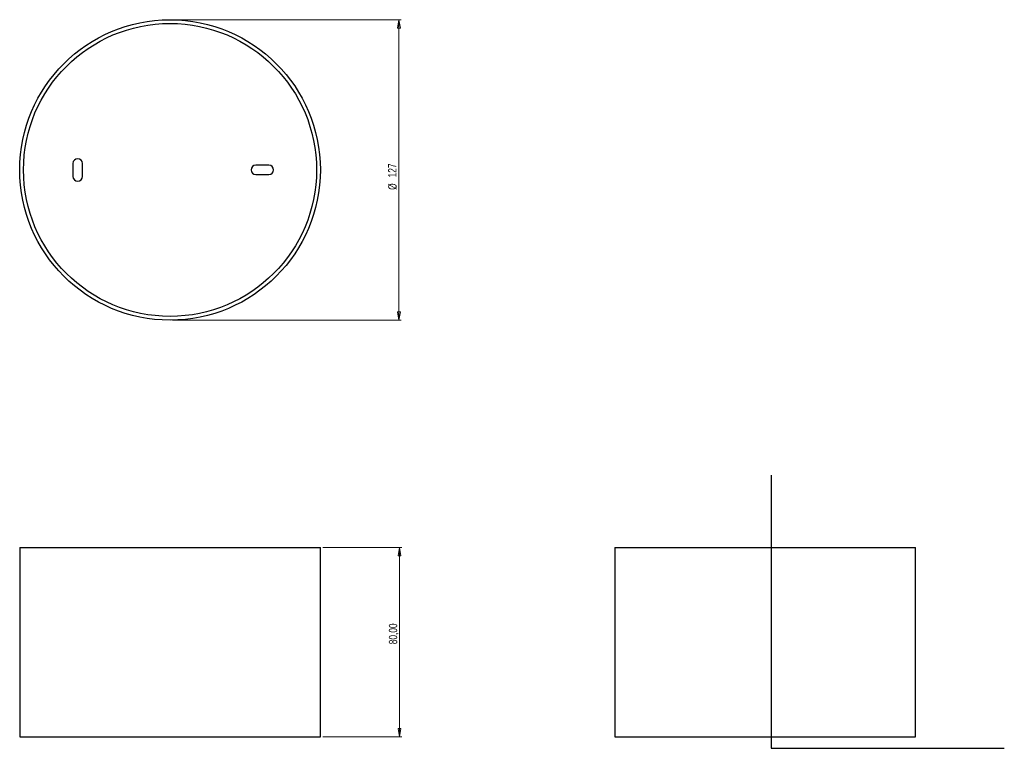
# Model space of a CAD drawing. Header units: millimetres. Extents: x 574 to 990, y 395 to 703.
import ezdxf

# ---------------------------------------------------------------- set-up
doc = ezdxf.new("R2010")
doc.units = ezdxf.units.MM
doc.styles.add('SLDTEXTSTYLE0', font='TXT', dxfattribs={"width": 0.75})
doc.dimstyles.new('SLDDIMSTYLE0', dxfattribs={"dimtxt": 3.5, "dimasz": 3.556, "dimexe": 0, "dimexo": 0.0625, "dimgap": 0.875, "dimtad": 1, "dimrnd": 1e-09, "dimzin": 12, "dimdsep": 46, "dimtxsty": 'SLDTEXTSTYLE0', "dimblk1": 'CLOSED', "dimblk2": 'CLOSED', "dimsah": 1, "dimcen": 0.09, "dimadec": 0, "dimazin": 3, "dimtfac": 1, "dimtofl": 0, "dimtmove": 0, "dimatfit": 3, "dimldrblk": 'CLOSED', "dimfxl": 0, "dimfrac": 2, "dimtolj": 1, "dimtzin": 12, "dimarcsym": 0})
doc.dimstyles.new('SLDDIMSTYLE1', dxfattribs={"dimtxt": 3.5, "dimasz": 3.556, "dimexe": 0, "dimexo": 0.0625, "dimgap": 0.875, "dimtad": 1, "dimdec": 0, "dimrnd": 1e-09, "dimzin": 12, "dimdsep": 46, "dimtxsty": 'SLDTEXTSTYLE0', "dimblk1": 'CLOSED', "dimblk2": 'CLOSED', "dimsah": 1, "dimcen": 0.09, "dimadec": 0, "dimazin": 3, "dimtfac": 1, "dimtdec": 0, "dimtofl": 0, "dimtmove": 0, "dimatfit": 3, "dimldrblk": 'CLOSED', "dimfxl": 0, "dimfrac": 2, "dimtolj": 1, "dimtzin": 12, "dimarcsym": 0})

# ---------------------------------------------------------------- blocks, each defined once
blk = doc.blocks.new('_Closed')
at = {"color": 0, "linetype": 'ByBlock', "lineweight": -2}
for p, q in [((-1, 0.166667), (0, 0)), ((-1, 0.166667), (-1, -0.166667)), ((0, 0), (-1, -0.166667)), ((0, 0), (-1, 0))]:
    blk.add_line(p, q, dxfattribs=at)
blk = doc.blocks.new('_D')
at = {"color": 7, "linetype": 'Continuous', "lineweight": 0}
for p, q in [((702.32, 480.03), (735.78, 480.03)), ((734.78, 400.03), (734.78, 480.03)), ((702.32, 400.03), (735.78, 400.03))]:
    blk.add_line(p, q, dxfattribs=at)
at = {"color": 7, "linetype": 'Continuous', "lineweight": 18, "xscale": 3.556, "yscale": 3.556}
for p, rotation in [((734.78, 480.03, -2.55), 90.0000000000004), ((734.78, 400.03, -2.55), 270.0000000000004)]:
    blk.add_blockref('_Closed', p, dxfattribs=dict(at, rotation=rotation))
at = {"color": 7, "linetype": 'Continuous', "lineweight": 18, "insert": (730.27, 439.14), "char_height": 3.5, "attachment_point": 1, "rotation": 90, "style": 'SLDTEXTSTYLE0'}
blk.add_mtext('80,00', dxfattribs=at)
blk = doc.blocks.new('_D_1')
at = {"color": 7, "linetype": 'Continuous', "lineweight": 0}
for p, q in [((638.82, 703.13), (735.51, 703.13)), ((734.51, 703.13), (734.51, 576.13)), ((638.82, 576.13), (735.51, 576.13))]:
    blk.add_line(p, q, dxfattribs=at)
at = {"color": 7, "linetype": 'Continuous', "lineweight": 18, "xscale": 3.556, "yscale": 3.556}
for p, rotation in [((734.51, 703.13, -0.33), 90.0000000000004), ((734.51, 576.13, -0.33), 270.0000000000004)]:
    blk.add_blockref('_Closed', p, dxfattribs=dict(at, rotation=rotation))
at = {"color": 7, "linetype": 'Continuous', "lineweight": 18, "char_height": 3.5, "attachment_point": 1, "rotation": 90, "style": 'SLDTEXTSTYLE0'}
for s, insert in [('127', (729.94, 636.48)), ('%%c', (730, 631.2))]:
    blk.add_mtext(s, dxfattribs=dict(at, insert=insert))

msp = doc.modelspace()

# ---------------------------------------------------------------- linework, layer by layer
at = {"color": 7, "linetype": 'Continuous', "lineweight": 25}
for p, q in [((596.816, 642.376), (596.816, 636.876)), ((600.816, 636.876), (600.816, 642.376)), ((679.566, 641.626), (674.066, 641.626)), ((674.066, 637.626), (679.566, 637.626)), ((574.316, 480.035), (574.316, 400.035)), ((574.316, 480.035), (637.816, 480.035)), ((637.816, 480.035), (701.316, 480.035)), ((701.316, 400.035), (701.316, 480.035)), ((825.716, 480.035), (825.716, 400.035)), ((825.716, 480.035), (952.716, 480.035)), ((952.716, 400.035), (952.716, 480.035)), ((574.316, 400.035), (637.816, 400.035)), ((637.816, 400.035), (701.316, 400.035)), ((825.716, 400.035), (952.716, 400.035))]:
    msp.add_line(p, q, dxfattribs=at)
at = {"color": 7, "linetype": 'Continuous'}
for p, q in [((891.764, 510.646), (891.764, 395.142)), ((891.764, 395.142), (990.224, 395.142))]:
    msp.add_line(p, q, dxfattribs=at)
at = {"color": 7, "linetype": 'Continuous', "lineweight": 25}
for radius in [63.5, 61.9]:
    msp.add_circle((637.816, 639.626), radius, dxfattribs=at)
for centre, start, end in [((598.816, 642.376), 0, 180), ((674.066, 639.626), 90, 270), ((679.566, 639.626), 270, 90), ((598.816, 636.876), 180, 0)]:
    msp.add_arc(centre, 2, start, end, dxfattribs=at)

# ---------------------------------------------------------------- dimensions: what is measured, and where the dimension line sits
at = {"color": 7, "linetype": 'Continuous', "lineweight": 18}
dim = msp.add_linear_dim(base=(734.507, 576.126), p1=(637.816, 703.126), p2=(637.816, 576.126), angle=90, text='%%c<>', dimstyle='SLDDIMSTYLE1', dxfattribs=at)
dim.commit()
dim.dimension.update_dxf_attribs({"geometry": '_D_1', "text_midpoint": (734.507, 637.722), "dimtype": 160})
dim = msp.add_linear_dim(base=(734.78, 480.035), p1=(701.316, 400.035), p2=(701.316, 480.035), angle=90, dimstyle='SLDDIMSTYLE0', dxfattribs=at)
dim.commit()
dim.dimension.update_dxf_attribs({"geometry": '_D', "text_midpoint": (734.78, 444.958), "dimtype": 160})

doc.saveas('drawing.dxf')
